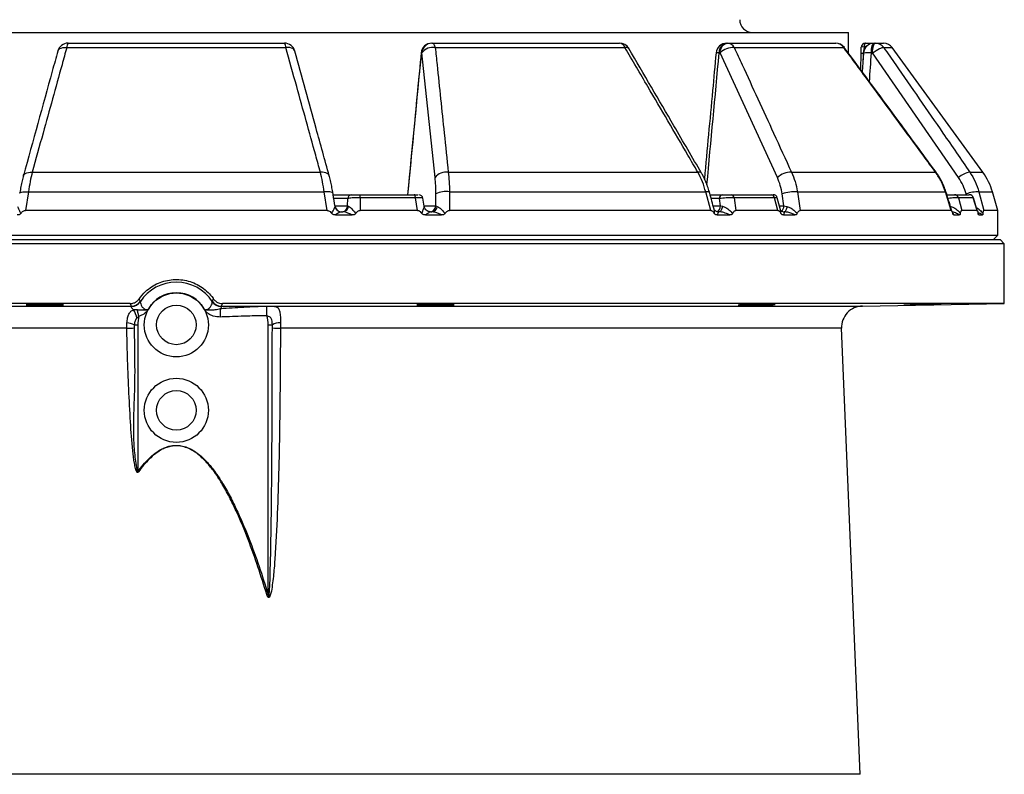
# Model space of a CAD drawing. Header units: millimetres. Extents: x 1225 to 2867, y 133 to 3867.
# Tile 5 of 9: x 1972 to 2434, y 1637 to 1991. Entities that reach past the tile are written whole.
import ezdxf

# ---------------------------------------------------------------- set-up
doc = ezdxf.new("R2010")
doc.units = ezdxf.units.MM

msp = doc.modelspace()

# ---------------------------------------------------------------- linework, layer by layer
at = {"color": 7, "linetype": 'Continuous', "lineweight": 25}
for p, q in [((1730.54, 1985), (2360.54, 1985)), ((2360.54, 1975.29), (2360.54, 1985)), ((1994.82, 1980), (2096.25, 1980)), ((2165.25, 1980), (2165.39, 1980)), ((2165.39, 1980), (2253.23, 1980)), ((2303.44, 1980), (2303.85, 1980)), ((2303.85, 1980), (2354.56, 1980)), ((2372.53, 1980), (2373.09, 1980)), ((2373.09, 1980), (2376.99, 1980)), ((1994.21, 1977.94), (2096.87, 1977.94)), ((2160.58, 1975.44), (2160.43, 1975.44)), ((2166.81, 1917.02), (2160.58, 1975.44)), ((2166.86, 1977.94), (2255.76, 1977.94)), ((2300.32, 1975.44), (2299.92, 1975.44)), ((2327.2, 1917.02), (2300.32, 1975.44)), ((2307, 1977.94), (2358.33, 1977.94)), ((2366.26, 1967.52), (2366.41, 1975.32)), ((2366.41, 1975.32), (2366.49, 1978.04)), ((2366.49, 1978.04), (2366.47, 1978.06)), ((2367.54, 1975.32), (2366.98, 1966.55)), ((2367.86, 1978.2), (2367.39, 1975.33)), ((2371.8, 1975.44), (2371.25, 1975.44)), ((2412.13, 1917.02), (2371.8, 1975.44)), ((2423.48, 1919.52), (2381.03, 1977.94)), ((1978, 1919.52), (2113.07, 1919.52)), ((2172.98, 1919.52), (2289.95, 1919.52)), ((2333.81, 1919.52), (2401.34, 1919.52)), ((1976.22, 1910.32), (1974.8, 1901.65)), ((1976.22, 1910.32), (2114.85, 1910.32)), ((2116.27, 1901.65), (2114.85, 1910.32)), ((2173.57, 1910.32), (2173.5, 1901.65)), ((2173.57, 1910.32), (2293.63, 1910.32)), ((2296.02, 1901.65), (2293.63, 1910.32)), ((2336.61, 1910.32), (2337.91, 1901.65)), ((2336.61, 1910.32), (2405.93, 1910.32)), ((2408.65, 1901.65), (2405.93, 1910.32)), ((2421.66, 1910.32), (2423.98, 1901.65)), ((2430.54, 1901.65), (2428, 1910.32)), ((1972.15, 1909.72), (1972.16, 1909.75)), ((2119.04, 1909), (2127.77, 1909)), ((2125.81, 1903.74), (2125.85, 1907.18)), ((2131.3, 1909), (2157.05, 1909)), ((2131.73, 1907.56), (2131.67, 1901.65)), ((2157.61, 1907.56), (2131.73, 1907.56)), ((2158.56, 1901.65), (2157.61, 1907.56)), ((2161.67, 1903.62), (2161.08, 1907.32)), ((2167.11, 1903.74), (2167.15, 1909.35)), ((2295.68, 1909), (2301.44, 1909)), ((2300.52, 1903.74), (2300.03, 1907.18)), ((2305.6, 1909), (2324.45, 1909)), ((2306.91, 1907.56), (2307.75, 1901.65)), ((2325.86, 1907.56), (2306.91, 1907.56)), ((2327.44, 1901.65), (2325.86, 1907.56)), ((2328.62, 1901.92), (2327.13, 1907.52)), ((2330.28, 1903.74), (2329.44, 1909.35)), ((2410.22, 1909), (2417.12, 1909)), ((2412.05, 1907.56), (2413.57, 1901.65)), ((2418.99, 1907.56), (2412.05, 1907.56)), ((2420.78, 1901.65), (2418.99, 1907.56)), ((2421, 1901.2), (2419.07, 1907.58)), ((2116.27, 1901.65), (1974.8, 1901.65)), ((2119.92, 1903.48), (2119.89, 1903.52)), ((2122.87, 1901), (2122.89, 1901)), ((2122.87, 1901), (2123.57, 1901)), ((2125.81, 1903.74), (2126.21, 1903.57)), ((2158.56, 1901.65), (2131.67, 1901.65)), ((2164.64, 1901), (2165.32, 1901)), ((2167.11, 1903.74), (2167.8, 1903.48)), ((2296.02, 1901.65), (2173.5, 1901.65)), ((2299.27, 1901), (2299.81, 1901)), ((2300.52, 1903.74), (2301.42, 1903.57)), ((2327.44, 1901.65), (2307.75, 1901.65)), ((2329.87, 1901), (2330.35, 1901)), ((2330.28, 1903.74), (2331.68, 1903.48)), ((2408.65, 1901.65), (2337.91, 1901.65)), ((2420.78, 1901.65), (2413.57, 1901.65)), ((2430.54, 1901.65), (2423.98, 1901.65)), ((2430.54, 1890), (2430.54, 1901.65)), ((2120.1, 1899.52), (2127.89, 1899.52)), ((2162.26, 1899.52), (2169.81, 1899.52)), ((2298.97, 1899.52), (2304.9, 1899.52)), ((2330.06, 1899.52), (2335.36, 1899.52)), ((2409.93, 1899.52), (2412.42, 1899.52)), ((2421.62, 1899.52), (2423.25, 1899.52)), ((1659.54, 1888), (2431.54, 1888)), ((1660.54, 1890), (2430.54, 1890)), ((2428.54, 1888), (2430.54, 1890)), ((2433.54, 1886), (2431.54, 1888)), ((2433.54, 1886), (1657.54, 1886)), ((2433.54, 1858), (2433.54, 1886)), ((2023.95, 1858), (1657.54, 1858)), ((2024.46, 1856.73), (2024.57, 1856.84)), ((2028.75, 1859.09), (2028.7, 1858.95)), ((2062.37, 1858.95), (2062.33, 1859.09)), ((2066.5, 1856.84), (2066.61, 1856.73)), ((2433.54, 1858), (2067.12, 1858)), ((2367.08, 1856.84), (2433.54, 1858)), ((2028.01, 1852.1), (2027.03, 1851.12)), ((2022.29, 1846.43), (2022.36, 1848.95)), ((2025.84, 1848), (2025.82, 1846.61)), ((2025.84, 1848), (2027.54, 1848)), ((2027.54, 1848), (2027.54, 1779.33)), ((2088.54, 1848), (2090.53, 1848)), ((2088.54, 1721.88), (2088.54, 1848)), ((2090.53, 1846.61), (2090.53, 1848)), ((2094.33, 1848.95), (2094.32, 1846.43)), ((2365.92, 1637.49), (2357.26, 1846.43))]:
    msp.add_line(p, q, dxfattribs=at)
at = {"color": 1, "linetype": 'Continuous', "lineweight": 25}
for p, q in [((2367.39, 1975.33), (2367.21, 1970.13)), ((2367.39, 1975.33), (2367.56, 1975.32)), ((2377.08, 1977.94), (2381.03, 1977.94)), ((2417.39, 1919.52), (2423.48, 1919.52)), ((2421.66, 1910.32), (2428, 1910.32)), ((2125.85, 1907.18), (2119.33, 1907.18)), ((2300.03, 1907.18), (2296.18, 1907.18)), ((2415.75, 1909), (2415.65, 1909.35)), ((2119.89, 1903.74), (2125.81, 1903.74)), ((2161.65, 1903.74), (2167.11, 1903.74)), ((2297.12, 1903.74), (2300.52, 1903.74)), ((2328.14, 1903.74), (2330.28, 1903.74)), ((2421.29, 1899.98), (2421.62, 1899.52)), ((1724, 1856.84), (2024.57, 1856.84)), ((2066.5, 1856.84), (2367.08, 1856.84)), ((2022.29, 1846.43), (1733.81, 1846.43)), ((2357.26, 1846.43), (2094.32, 1846.43)), ((2365.92, 1637.49), (1725.15, 1637.49))]:
    msp.add_line(p, q, dxfattribs=at)
at = {"color": 7, "linetype": 'Continuous', "lineweight": 25, "flags": 128}
for points in [[(2165.39, 1980), (2165.61, 1979.97), (2165.82, 1979.86), (2166.02, 1979.69), (2166.21, 1979.46), (2166.4, 1979.16), (2166.57, 1978.8), (2166.72, 1978.4), (2166.86, 1977.94)], [(2299.92, 1975.44), (2300.04, 1976.35), (2300.27, 1977.21), (2300.62, 1978), (2301.05, 1978.69), (2301.58, 1979.25), (2302.16, 1979.66), (2302.79, 1979.92), (2303.44, 1980)], [(2300.32, 1975.44), (2300.44, 1976.35), (2300.68, 1977.21), (2301.02, 1978), (2301.46, 1978.69), (2301.98, 1979.25), (2302.57, 1979.66), (2303.2, 1979.92), (2303.85, 1980)], [(2368.47, 1980), (2368.36, 1979.97), (2368.25, 1979.87), (2368.15, 1979.7), (2368.06, 1979.48), (2367.99, 1979.21), (2367.93, 1978.9), (2367.88, 1978.56), (2367.86, 1978.2)], [(2371.25, 1975.44), (2371.29, 1976.35), (2371.37, 1977.21), (2371.5, 1978), (2371.66, 1978.69), (2371.85, 1979.25), (2372.07, 1979.66), (2372.3, 1979.92), (2372.53, 1980)], [(2371.8, 1975.44), (2371.84, 1976.35), (2371.93, 1977.21), (2372.05, 1978), (2372.21, 1978.69), (2372.4, 1979.25), (2372.62, 1979.66), (2372.85, 1979.92), (2373.09, 1980)], [(2366.41, 1975.32), (2366.4, 1975.33), (2366.43, 1975.33), (2366.5, 1975.33), (2366.61, 1975.33), (2366.75, 1975.33), (2366.94, 1975.33), (2367.15, 1975.33), (2367.39, 1975.33)], [(2371.8, 1975.44), (2372.61, 1976.02), (2373.44, 1976.56), (2374.26, 1977.04), (2375.04, 1977.43), (2375.73, 1977.73), (2376.32, 1977.92), (2376.77, 1977.99), (2377.08, 1977.94)], [(2117.17, 1917.9), (2117.09, 1918.12), (2116.77, 1918.59), (2116.29, 1918.99), (2115.64, 1919.29), (2114.87, 1919.48), (2114, 1919.56), (2113.07, 1919.52)], [(2157.61, 1907.56), (2157.58, 1907.86), (2157.53, 1908.14), (2157.47, 1908.39), (2157.4, 1908.6), (2157.32, 1908.77), (2157.24, 1908.9), (2157.15, 1908.98), (2157.05, 1909)], [(2301.42, 1903.57), (2301.35, 1903.05), (2301.24, 1902.56), (2301.07, 1902.12), (2300.87, 1901.73), (2300.64, 1901.42), (2300.38, 1901.19), (2300.09, 1901.05), (2299.81, 1901)], [(2331.68, 1903.48), (2331.62, 1902.97), (2331.52, 1902.5), (2331.39, 1902.07), (2331.22, 1901.7), (2331.03, 1901.4), (2330.81, 1901.18), (2330.58, 1901.05), (2330.35, 1901)], [(2028.06, 1860.15), (2028.49, 1859.48), (2028.75, 1859.09)], [(2062.33, 1859.09), (2062.74, 1859.72), (2063.01, 1860.15)], [(2024.57, 1856.84), (2024.1, 1857.72), (2023.95, 1858)], [(2028.01, 1852.1), (2027.89, 1852.53), (2027.77, 1852.96), (2027.66, 1853.38), (2027.54, 1853.78), (2027.44, 1854.17), (2027.33, 1854.54), (2027.24, 1854.88), (2027.15, 1855.2)], [(2066.31, 1851.72), (2066.29, 1852.33), (2066.27, 1852.93), (2066.25, 1853.51), (2066.23, 1854.06), (2066.21, 1854.56), (2066.2, 1855.01), (2066.18, 1855.4), (2066.17, 1855.71)], [(2067.12, 1858), (2066.64, 1857.08), (2066.5, 1856.84)], [(2088.01, 1852.33), (2088, 1853.17), (2087.99, 1853.98), (2087.98, 1854.73), (2087.98, 1855.39), (2087.97, 1855.95), (2087.97, 1856.39), (2087.97, 1856.68), (2087.97, 1856.82)], [(2027.54, 1779.33), (2027.57, 1779.31), (2027.6, 1779.29), (2027.63, 1779.26), (2027.66, 1779.24), (2027.69, 1779.22), (2027.73, 1779.19), (2027.76, 1779.17), (2027.79, 1779.15)], [(2088.54, 1721.88), (2088.46, 1721.86), (2088.38, 1721.84), (2088.31, 1721.81), (2088.23, 1721.79), (2088.16, 1721.77), (2088.08, 1721.74), (2088.01, 1721.72), (2087.93, 1721.7)]]:
    msp.add_lwpolyline(points, dxfattribs=at)
at = {"color": 1, "linetype": 'Continuous', "lineweight": 25, "flags": 128}
for points in [[(1990.01, 1976.34), (1990.09, 1976.56), (1990.41, 1977.04), (1990.91, 1977.43), (1991.57, 1977.73), (1992.36, 1977.92), (1993.25, 1977.99), (1994.21, 1977.94)], [(2101.07, 1976.33), (2100.98, 1976.56), (2100.66, 1977.04), (2100.16, 1977.43), (2099.5, 1977.73), (2098.71, 1977.92), (2097.82, 1977.99), (2096.87, 1977.94)], [(2160.43, 1975.44), (2160.28, 1975.47), (2160.27, 1975.48)], [(2358.58, 1977.97), (2358.54, 1977.99), (2358.33, 1977.94)], [(1973.91, 1917.9), (1973.98, 1918.12), (1974.3, 1918.59), (1974.78, 1918.99), (1975.43, 1919.29), (1976.2, 1919.48), (1977.07, 1919.56), (1978, 1919.52)], [(2401.56, 1919.54), (2401.53, 1919.56), (2401.34, 1919.52)], [(1972.16, 1909.75), (1972.23, 1909.88), (1972.5, 1910.09), (1972.96, 1910.25), (1973.6, 1910.36), (1974.37, 1910.41), (1975.26, 1910.4), (1976.22, 1910.32)], [(2118.92, 1909.72), (2118.85, 1909.88), (2118.57, 1910.09), (2118.11, 1910.25), (2117.48, 1910.36), (2116.7, 1910.41), (2115.81, 1910.4), (2114.85, 1910.32)], [(2295.34, 1910.24), (2295.33, 1910.25), (2295.18, 1910.36), (2294.83, 1910.41), (2294.31, 1910.4), (2293.63, 1910.32)], [(2406.18, 1910.41), (2406.14, 1910.4), (2405.93, 1910.32)]]:
    msp.add_lwpolyline(points, dxfattribs=at)
at = {"color": 7, "linetype": 'Continuous', "lineweight": 25}
for centre, radius in [((2045.54, 1848), 15), ((2045.54, 1848), 9.25), ((2045.54, 1808), 15), ((2045.54, 1808), 9.25)]:
    msp.add_circle(centre, radius, dxfattribs=at)
for centre, radius, start, end in [((2315.54, 1991), 6, 180, 270), ((1994.82, 1975), 5, 90, 164.5643), ((1997.1, 1978.19), 2.91, 141.5488, 185.025), ((2096.25, 1975), 5, 15.4357, 90), ((2093.97, 1978.19), 2.91, 354.975, 38.4512), ((2165.25, 1975), 5, 90, 174.5341), ((2165.32, 1975.1), 4.9, 90.8958, 176.0849), ((2165.47, 1975.1), 4.9, 90.8959, 176.0848), ((2253.23, 1975), 5, 30.3425, 90), ((2252.88, 1976.99), 3.03, 18.3054, 83.4607), ((2303.44, 1975), 5, 90, 174.7204), ((2303.67, 1976.29), 3.72, 26.4115, 87.2339), ((2354.56, 1975), 5, 36.4176, 90), ((2354.51, 1975.43), 4.57, 33.3106, 89.3739), ((2368.47, 1978), 2, 90, 178.3088), ((2372.53, 1975), 5, 90, 176.317), ((2373.08, 1975.08), 4.92, 35.546, 89.9017), ((2376.99, 1975), 5, 36, 90), ((2165.67, 1971.8), 6.26, 79.0791, 144.4203), ((2306.53, 1969.03), 8.92, 87.0091, 134.1044), ((2171.87, 1913.39), 6.23, 79.745, 144.3853), ((2333.45, 1910.51), 9.02, 87.6846, 133.8127), ((2418.79, 1909.79), 9.83, 98.1536, 132.6672), ((2399.21, 1901.89), 30, 16.3293, 36), ((2171.74, 1900.69), 9.8, 79.2595, 117.9308), ((2335.08, 1894.64), 15.76, 84.4242, 110.9767), ((2420.97, 1895.55), 14.79, 87.3013, 111.0415), ((2127.8, 1907.04), 1.96, 90.8978, 176.0836), ((2129.96, 1907.82), 1.79, 351.8952, 41.5289), ((2159.11, 1907), 2, 9.2322, 90.002), ((2301.75, 1907.3), 1.73, 100.4322, 184.2546), ((2305.35, 1907.46), 1.56, 3.8034, 80.8278), ((2324.25, 1907.4), 1.61, 5.8133, 82.819), ((2325.23, 1907), 2, 15.0859, 90.0053), ((2410.19, 1907.07), 1.93, 14.7052, 89.1529), ((2417.1, 1907.04), 1.96, 15.3844, 89.5137), ((2417.19, 1907), 2, 16.9485, 90.0025), ((2122.89, 1904), 3, 189.0078, 269.9956), ((2122.87, 1903.99), 2.99, 234.8087, 270.0037), ((2122.88, 1903.94), 2.94, 270.8959, 356.0843), ((2123.43, 1903.79), 2.79, 272.89, 355.4059), ((2164.18, 1903.94), 2.94, 270.8959, 356.0843), ((2165.11, 1903.68), 2.69, 274.3896, 355.691), ((2045.54, 1848), 20.09, 33.0477, 146.9523), ((2045.54, 1848), 15.09, 28.6608, 151.3392), ((2024.58, 1861.67), 4.94, 268.6514, 326.6312), ((2024.57, 1861.84), 5, 269.9484, 326.5549), ((2017.69, 1849.83), 9.42, 7.8303, 34.2482), ((2066.5, 1861.84), 5, 213.4451, 270.0516), ((2066.49, 1861.67), 4.94, 213.3688, 271.3486), ((2367.25, 1846.84), 10, 91, 182.3736), ((2045.54, 1848), 18, 166.8268, 180), ((2070.54, 1848), 18, 0, 13.9103), ((2020.95, 1905.23), 58.81, 271.3052, 274.7452), ((2020.77, 1836.24), 12.81, 66.6702, 82.8662), ((2093.74, 1843.23), 5.75, 84.0826, 123.9187), ((2093.61, 1870.54), 24.12, 262.6743, 271.6978)]:
    msp.add_arc(centre, radius, start, end, dxfattribs=at)
at = {"color": 1, "linetype": 'Continuous', "lineweight": 25}
for centre, radius, start, end in [((2256.33, 1976.36), 1.68, 43.8338, 109.8734), ((2299.11, 1970.18), 5.32, 81.1818, 96.9148), ((2367.46, 1975.21), 3.02, 82.3133, 109.0989), ((2369.71, 1965.38), 10.18, 81.2965, 102.2535), ((2290.47, 1918), 1.61, 42.866, 108.997), ((2122.88, 1904), 3, 189.9876, 234.8172), ((2297.77, 1903.61), 2.76, 292.6587, 2.7576), ((2327.14, 1903.76), 3.14, 308.7383, 359.5968)]:
    msp.add_arc(centre, radius, start, end, dxfattribs=at)
for centre, major_axis, ratio, start_param, end_param in [((2319.98, 4870.78), (466.33, 5516.4), 0.018003, 4.147149, 4.161361), ((2246.44, 4870.78), (342.1, 5516.39), 0.049347, 4.14969, 4.162899), ((2119.07, 4870.78), (125.49, 5516.4), 0.067633, 4.158492, 4.161377)]:
    msp.add_ellipse(centre, major_axis=major_axis, ratio=ratio, start_param=start_param, end_param=end_param, dxfattribs=at)
at = {"color": 7, "linetype": 'Continuous', "lineweight": 25}
for points, knots in [([(2368.47, 1980), (2369.09, 1980), (2370.63, 1980), (2371.81, 1980), (2372.41, 1980), (2372.45, 1980)], [0, 0, 0, 0, 0.386549, 0.957581, 1, 1, 1, 1]), ([(1990, 1976.33), (1989.14, 1973.19), (1983.76, 1953.73), (1978.4, 1934.24), (1973.91, 1917.9)], [0, 0, 0, 0, 0.161712, 1, 1, 1, 1]), ([(1994.21, 1977.94), (1993.46, 1975.27), (1989.75, 1961.91), (1984.35, 1942.44), (1979.69, 1925.63), (1978, 1919.52)], [0, 0, 0, 0, 0.137358, 0.68679, 1, 1, 1, 1]), ([(2113.07, 1919.52), (2112.33, 1922.2), (2108.62, 1935.58), (2103.22, 1955.06), (2098.56, 1971.85), (2096.87, 1977.94)], [0, 0, 0, 0, 0.137358, 0.686791, 1, 1, 1, 1]), ([(2117.16, 1917.9), (2115.13, 1925.29), (2109.77, 1944.78), (2104.4, 1964.24), (2101.06, 1976.32)], [0, 0, 0, 0, 0.378724, 1, 1, 1, 1]), ([(2160.27, 1975.48), (2159.7, 1969.58), (2157.58, 1947.42), (2155.46, 1925.27), (2153.9, 1909)], [0, 0, 0, 0, 0.265947, 1, 1, 1, 1]), ([(2166.86, 1977.94), (2167.14, 1975.27), (2168.54, 1961.91), (2170.59, 1942.44), (2172.34, 1925.63), (2172.98, 1919.52)], [0, 0, 0, 0, 0.137358, 0.68679, 1, 1, 1, 1]), ([(2289.95, 1919.52), (2288.39, 1922.2), (2280.57, 1935.58), (2269.18, 1955.06), (2259.34, 1971.85), (2255.76, 1977.94)], [0, 0, 0, 0, 0.137358, 0.686791, 1, 1, 1, 1]), ([(2291.65, 1919.09), (2287.35, 1926.48), (2276, 1945.98), (2264.61, 1965.43), (2257.54, 1977.52)], [0, 0, 0, 0, 0.378721, 1, 1, 1, 1]), ([(2298.46, 1975.46), (2297.92, 1969.57), (2296.1, 1949.92), (2294.27, 1930.27), (2292.99, 1916.52)], [0, 0, 0, 0, 0.299927, 1, 1, 1, 1]), ([(2307, 1977.94), (2308.23, 1975.27), (2314.38, 1961.91), (2323.32, 1942.44), (2331.01, 1925.63), (2333.81, 1919.52)], [0, 0, 0, 0, 0.137358, 0.68679, 1, 1, 1, 1]), ([(2401.34, 1919.52), (2399.37, 1922.2), (2389.54, 1935.58), (2375.21, 1955.06), (2362.83, 1971.85), (2358.33, 1977.94)], [0, 0, 0, 0, 0.137358, 0.686791, 1, 1, 1, 1]), ([(2401.56, 1919.53), (2396.14, 1926.92), (2381.84, 1946.42), (2367.49, 1965.87), (2358.57, 1977.96)], [0, 0, 0, 0, 0.37872, 1, 1, 1, 1]), ([(2377.08, 1977.94), (2378.93, 1975.27), (2388.18, 1961.91), (2401.62, 1942.44), (2413.19, 1925.63), (2417.39, 1919.52)], [0, 0, 0, 0, 0.137358, 0.68679, 1, 1, 1, 1]), ([(1978, 1919.52), (1977.67, 1918.11), (1976.99, 1915.24), (1976.48, 1911.98), (1976.22, 1910.32)], [0, 0, 0, 0, 0.492658, 1, 1, 1, 1]), ([(2114.85, 1910.32), (2114.6, 1911.93), (2114.09, 1915.19), (2113.41, 1918.06), (2113.07, 1919.52)], [0, 0, 0, 0, 0.492649, 1, 1, 1, 1]), ([(2172.98, 1919.52), (2173.14, 1918.11), (2173.46, 1915.24), (2173.53, 1911.98), (2173.57, 1910.32)], [0, 0, 0, 0, 0.492659, 1, 1, 1, 1]), ([(2293.63, 1910.32), (2293.16, 1911.93), (2292.2, 1915.19), (2290.71, 1918.06), (2289.95, 1919.52)], [0, 0, 0, 0, 0.492648, 1, 1, 1, 1]), ([(2333.81, 1919.52), (2334.41, 1918.11), (2335.64, 1915.24), (2336.29, 1911.98), (2336.61, 1910.32)], [0, 0, 0, 0, 0.492659, 1, 1, 1, 1]), ([(2405.93, 1910.32), (2405.36, 1911.93), (2404.21, 1915.19), (2402.31, 1918.06), (2401.34, 1919.52)], [0, 0, 0, 0, 0.492648, 1, 1, 1, 1]), ([(2406.17, 1910.41), (2405.87, 1911.29), (2405.25, 1913.15), (2403.93, 1915.84), (2402.69, 1918.01), (2401.8, 1919.18), (2401.53, 1919.52)], [0, 0, 0, 0, 0.2714922, 0.5708545, 0.8738017, 1, 1, 1, 1]), ([(2417.39, 1919.52), (2418.29, 1918.11), (2420.1, 1915.24), (2421.14, 1911.98), (2421.66, 1910.32)], [0, 0, 0, 0, 0.492658, 1, 1, 1, 1]), ([(1973.91, 1917.9), (1973.7, 1917.13), (1973.27, 1915.51), (1972.71, 1912.84), (1972.33, 1910.88), (1972.17, 1909.81), (1972.16, 1909.71)], [0, 0, 0, 0, 0.304622, 0.637818, 0.967645, 1, 1, 1, 1]), ([(2118.92, 1909.72), (2118.77, 1910.58), (2118.47, 1912.38), (2117.9, 1914.99), (2117.46, 1916.87), (2117.19, 1917.78), (2117.16, 1917.9)], [0, 0, 0, 0, 0.297237, 0.622529, 0.953253, 1, 1, 1, 1]), ([(2167.15, 1909.35), (2167.14, 1910.69), (2167.13, 1913.41), (2166.91, 1915.8), (2166.81, 1917.02)], [0, 0, 0, 0, 0.492667, 1, 1, 1, 1]), ([(2295.33, 1910.24), (2295.07, 1911.13), (2294.52, 1913.01), (2293.4, 1915.74), (2292.43, 1917.8), (2291.77, 1918.86), (2291.63, 1919.08)], [0, 0, 0, 0, 0.285896, 0.598887, 0.915978, 1, 1, 1, 1]), ([(2329.44, 1909.35), (2329.19, 1910.69), (2328.69, 1913.41), (2327.7, 1915.8), (2327.2, 1917.02)], [0, 0, 0, 0, 0.492666, 1, 1, 1, 1]), ([(2415.65, 1909.35), (2415.23, 1910.69), (2414.38, 1913.41), (2412.88, 1915.8), (2412.13, 1917.02)], [0, 0, 0, 0, 0.492667, 1, 1, 1, 1]), ([(2297.51, 1902.31), (2296.84, 1904.76), (2296.12, 1907.4), (2295.39, 1910.05), (2295.34, 1910.24)], [0, 0, 0, 0, 0.926112, 1, 1, 1, 1]), ([(2409.21, 1900.69), (2408.28, 1903.69), (2407.27, 1906.94), (2406.25, 1910.17), (2406.18, 1910.41)], [0, 0, 0, 0, 0.926753, 1, 1, 1, 1]), ([(2119.92, 1903.53), (2119.62, 1905.4), (2119.29, 1907.46), (2118.95, 1909.52), (2118.92, 1909.72)], [0, 0, 0, 0, 0.905202, 1, 1, 1, 1]), ([(2131.73, 1907.56), (2131.19, 1907.57), (2130.12, 1907.59), (2128.53, 1907.54), (2127.18, 1907.44), (2126.27, 1907.31), (2125.97, 1907.21), (2125.85, 1907.18)], [0, 0, 0, 0, 0.212747, 0.425181, 0.637261, 0.853834, 1, 1, 1, 1]), ([(2127.77, 1909), (2127.79, 1909), (2127.82, 1909), (2127.87, 1909), (2127.93, 1909), (2128, 1909), (2128.08, 1909), (2128.17, 1909), (2128.34, 1909), (2128.63, 1909), (2129.08, 1909), (2129.6, 1909), (2130.06, 1909), (2130.44, 1909), (2130.73, 1909), (2131.02, 1909), (2131.21, 1909), (2131.3, 1909)], [0, 0, 0, 0, 0.036267, 0.072224, 0.107969, 0.143596, 0.179203, 0.21489, 0.250752, 0.376042, 0.500305, 0.625425, 0.749885, 0.812686, 0.874882, 0.937108, 1, 1, 1, 1]), ([(2157.05, 1909), (2157.23, 1909), (2157.59, 1909), (2158.23, 1909), (2158.55, 1909), (2158.76, 1909)], [0, 0, 0, 0, 0.25345, 0.506662, 1, 1, 1, 1]), ([(2306.91, 1907.56), (2306.48, 1907.57), (2305.61, 1907.59), (2304.01, 1907.54), (2302.38, 1907.44), (2301, 1907.31), (2300.31, 1907.21), (2300.03, 1907.18)], [0, 0, 0, 0, 0.212748, 0.425183, 0.637262, 0.853834, 1, 1, 1, 1]), ([(2301.44, 1909), (2301.48, 1909), (2301.56, 1909), (2301.69, 1909), (2301.82, 1909), (2301.95, 1909), (2302.09, 1909), (2302.23, 1909), (2302.51, 1909), (2302.92, 1909), (2303.5, 1909), (2304.07, 1909), (2304.54, 1909), (2304.89, 1909), (2305.14, 1909), (2305.38, 1909), (2305.53, 1909), (2305.6, 1909)], [0, 0, 0, 0, 0.036267, 0.072224, 0.107969, 0.143596, 0.179203, 0.21489, 0.250752, 0.376042, 0.500305, 0.625425, 0.749885, 0.812686, 0.874882, 0.937108, 1, 1, 1, 1]), ([(2324.45, 1909), (2324.57, 1909), (2324.81, 1909), (2325.04, 1909), (2325.08, 1909), (2325.08, 1909)], [0, 0, 0, 0, 0.420844, 0.841283, 1, 1, 1, 1]), ([(2406.54, 1909), (2406.59, 1909), (2406.7, 1909), (2406.86, 1909), (2407.03, 1909), (2407.19, 1909), (2407.35, 1909), (2407.52, 1909), (2407.82, 1909), (2408.25, 1909), (2408.79, 1909), (2409.27, 1909), (2409.62, 1909), (2409.85, 1909), (2410, 1909), (2410.12, 1909), (2410.18, 1909), (2410.22, 1909)], [0, 0, 0, 0, 0.036267, 0.072224, 0.107969, 0.143596, 0.179203, 0.21489, 0.250752, 0.376042, 0.500305, 0.625425, 0.749885, 0.812686, 0.874882, 0.937108, 1, 1, 1, 1]), ([(1971.15, 1903.48), (1971.21, 1903.32), (1971.33, 1902.99), (1971.9, 1901.78), (1972.41, 1900.76), (1972.69, 1900.2)], [0, 0, 0, 0, 0.298713, 0.620653, 1, 1, 1, 1]), ([(1972.69, 1900.2), (1972.85, 1900.4), (1973.18, 1900.82), (1973.75, 1901.32), (1974.32, 1901.61), (1974.67, 1901.64), (1974.8, 1901.65)], [0, 0, 0, 0, 0.2893674, 0.5973342, 0.8528698, 1, 1, 1, 1]), ([(2116.27, 1901.65), (2116.48, 1901.63), (2116.96, 1901.56), (2117.7, 1901.03), (2118.13, 1900.51), (2118.39, 1900.2)], [0, 0, 0, 0, 0.2338714, 0.5482525, 1, 1, 1, 1]), ([(2118.39, 1900.2), (2118.66, 1900.76), (2119.17, 1901.78), (2119.74, 1902.99), (2119.86, 1903.32), (2119.92, 1903.48)], [0, 0, 0, 0, 0.3793472, 0.7012869, 1, 1, 1, 1]), ([(2122.87, 1901), (2122.69, 1900.95), (2122.3, 1900.83), (2121.24, 1900.23), (2120.45, 1899.74), (2120.1, 1899.52)], [0, 0, 0, 0, 0.340172, 0.706467, 1, 1, 1, 1]), ([(2127.89, 1899.52), (2127.56, 1899.68), (2126.52, 1900.18), (2124.94, 1900.82), (2123.98, 1900.95), (2123.57, 1901)], [0, 0, 0, 0, 0.215048, 0.662835, 1, 1, 1, 1]), ([(2126.21, 1903.57), (2126.51, 1903.4), (2127.2, 1903.02), (2128.43, 1901.73), (2129.26, 1900.69), (2129.64, 1900.22)], [0, 0, 0, 0, 0.294663, 0.686432, 1, 1, 1, 1]), ([(2129.64, 1900.22), (2129.76, 1900.39), (2130.06, 1900.78), (2130.58, 1901.27), (2131.15, 1901.6), (2131.52, 1901.64), (2131.67, 1901.65)], [0, 0, 0, 0, 0.247064, 0.560268, 0.827292, 1, 1, 1, 1]), ([(2158.56, 1901.65), (2158.75, 1901.63), (2159.2, 1901.57), (2159.91, 1901.06), (2160.31, 1900.54), (2160.55, 1900.22)], [0, 0, 0, 0, 0.23175, 0.535702, 1, 1, 1, 1]), ([(2160.55, 1900.22), (2160.75, 1900.69), (2161.2, 1901.73), (2161.67, 1903.02), (2161.68, 1903.4), (2161.68, 1903.57)], [0, 0, 0, 0, 0.31357, 0.705339, 1, 1, 1, 1]), ([(2163.05, 1901.48), (2162.83, 1901.64), (2162.36, 1901.97), (2161.93, 1902.69), (2161.72, 1903.22), (2161.7, 1903.47), (2161.7, 1903.48)], [0, 0, 0, 0, 0.329301, 0.688536, 0.992305, 1, 1, 1, 1]), ([(2164.64, 1901), (2164.51, 1900.95), (2164.21, 1900.82), (2163.23, 1900.18), (2162.49, 1899.68), (2162.26, 1899.52)], [0, 0, 0, 0, 0.337169, 0.784954, 1, 1, 1, 1]), ([(2164.67, 1901.01), (2164.44, 1901.03), (2163.91, 1901.05), (2163.33, 1901.24), (2163.08, 1901.46), (2163.05, 1901.48)], [0, 0, 0, 0, 0.416735, 0.937671, 1, 1, 1, 1]), ([(2169.81, 1899.52), (2169.35, 1899.74), (2168.31, 1900.23), (2166.71, 1900.83), (2165.77, 1900.95), (2165.32, 1901)], [0, 0, 0, 0, 0.293533, 0.65983, 1, 1, 1, 1]), ([(2167.8, 1903.48), (2168.14, 1903.32), (2168.86, 1902.99), (2170.14, 1901.78), (2171, 1900.76), (2171.47, 1900.2)], [0, 0, 0, 0, 0.298714, 0.620651, 1, 1, 1, 1]), ([(2171.47, 1900.2), (2171.62, 1900.4), (2171.94, 1900.82), (2172.49, 1901.32), (2173.03, 1901.61), (2173.37, 1901.64), (2173.5, 1901.65)], [0, 0, 0, 0, 0.28937, 0.597332, 0.852872, 1, 1, 1, 1]), ([(2296.02, 1901.65), (2296.18, 1901.63), (2296.55, 1901.56), (2297.12, 1901.03), (2297.45, 1900.51), (2297.65, 1900.2)], [0, 0, 0, 0, 0.233872, 0.548254, 1, 1, 1, 1]), ([(2299.24, 1901.01), (2299.14, 1901.01), (2298.89, 1901.02), (2298.27, 1901.28), (2297.73, 1901.8), (2297.53, 1902.24), (2297.51, 1902.32), (2297.51, 1902.33)], [0, 0, 0, 0, 0.166121, 0.425614, 0.714599, 0.970045, 1, 1, 1, 1]), ([(2299.27, 1901), (2299.4, 1900.95), (2299.67, 1900.83), (2299.43, 1900.23), (2299.11, 1899.74), (2298.97, 1899.52)], [0, 0, 0, 0, 0.340166, 0.706468, 1, 1, 1, 1]), ([(2304.9, 1899.52), (2304.56, 1899.68), (2303.5, 1900.18), (2301.75, 1900.82), (2300.39, 1900.95), (2299.81, 1901)], [0, 0, 0, 0, 0.215049, 0.662837, 1, 1, 1, 1]), ([(2301.42, 1903.57), (2301.93, 1903.4), (2303.13, 1903.02), (2304.77, 1901.73), (2305.77, 1900.69), (2306.22, 1900.22)], [0, 0, 0, 0, 0.294659, 0.686429, 1, 1, 1, 1]), ([(2306.22, 1900.22), (2306.32, 1900.39), (2306.54, 1900.78), (2306.93, 1901.27), (2307.36, 1901.6), (2307.64, 1901.64), (2307.75, 1901.65)], [0, 0, 0, 0, 0.2470619, 0.5602636, 0.8272865, 1, 1, 1, 1]), ([(2327.44, 1901.65), (2327.57, 1901.63), (2327.89, 1901.57), (2328.4, 1901.06), (2328.68, 1900.54), (2328.85, 1900.22)], [0, 0, 0, 0, 0.23176, 0.535702, 1, 1, 1, 1]), ([(2329.82, 1901.01), (2329.79, 1901.01), (2329.7, 1901.01), (2329.28, 1901.15), (2328.83, 1901.54), (2328.66, 1901.88), (2328.66, 1901.91), (2328.65, 1901.92)], [0, 0, 0, 0, 0.120563, 0.354649, 0.6467, 0.902184, 1, 1, 1, 1]), ([(2329.87, 1901), (2330.06, 1900.95), (2330.5, 1900.82), (2330.37, 1900.18), (2330.14, 1899.68), (2330.06, 1899.52)], [0, 0, 0, 0, 0.337163, 0.784951, 1, 1, 1, 1]), ([(2335.36, 1899.52), (2334.91, 1899.74), (2333.89, 1900.23), (2332.18, 1900.83), (2330.94, 1900.95), (2330.35, 1901)], [0, 0, 0, 0, 0.293532, 0.659834, 1, 1, 1, 1]), ([(2331.68, 1903.48), (2332.22, 1903.32), (2333.34, 1902.99), (2334.99, 1901.78), (2335.98, 1900.76), (2336.51, 1900.2)], [0, 0, 0, 0, 0.298712, 0.62065, 1, 1, 1, 1]), ([(2336.51, 1900.2), (2336.61, 1900.4), (2336.83, 1900.82), (2337.21, 1901.32), (2337.59, 1901.61), (2337.83, 1901.64), (2337.91, 1901.65)], [0, 0, 0, 0, 0.289366, 0.597332, 0.852863, 1, 1, 1, 1]), ([(2408.06, 1903.57), (2408.65, 1903.4), (2410.03, 1903.02), (2411.65, 1901.73), (2412.55, 1900.69), (2412.95, 1900.22)], [0, 0, 0, 0, 0.294661, 0.68643, 1, 1, 1, 1]), ([(2408.65, 1901.65), (2408.72, 1901.63), (2408.88, 1901.56), (2409.13, 1901.03), (2409.27, 1900.51), (2409.36, 1900.2)], [0, 0, 0, 0, 0.23387, 0.548253, 1, 1, 1, 1]), ([(2412.95, 1900.22), (2412.99, 1900.39), (2413.08, 1900.78), (2413.24, 1901.27), (2413.41, 1901.6), (2413.53, 1901.64), (2413.57, 1901.65)], [0, 0, 0, 0, 0.247064, 0.560266, 0.827291, 1, 1, 1, 1]), ([(2420.78, 1901.65), (2420.82, 1901.63), (2420.93, 1901.57), (2421.09, 1901.06), (2421.18, 1900.54), (2421.24, 1900.22)], [0, 0, 0, 0, 0.231751, 0.535701, 1, 1, 1, 1]), ([(2423.58, 1900.2), (2423.61, 1900.4), (2423.67, 1900.82), (2423.78, 1901.32), (2423.89, 1901.61), (2423.96, 1901.64), (2423.98, 1901.65)], [0, 0, 0, 0, 0.2893674, 0.5973342, 0.8528698, 1, 1, 1, 1]), ([(1972.69, 1900.2), (1972.57, 1900.08), (1972.33, 1899.82), (1971.73, 1899.56), (1971.27, 1899.54), (1970.97, 1899.52)], [0, 0, 0, 0, 0.266229, 0.531202, 1, 1, 1, 1]), ([(2120.1, 1899.52), (2119.84, 1899.53), (2119.38, 1899.56), (2118.77, 1899.79), (2118.51, 1900.07), (2118.39, 1900.2)], [0, 0, 0, 0, 0.411337, 0.7281, 1, 1, 1, 1]), ([(2129.64, 1900.22), (2129.52, 1900.09), (2129.3, 1899.84), (2128.69, 1899.57), (2128.21, 1899.54), (2127.89, 1899.52)], [0, 0, 0, 0, 0.256498, 0.511802, 1, 1, 1, 1]), ([(2162.26, 1899.52), (2162, 1899.53), (2161.54, 1899.56), (2160.93, 1899.8), (2160.68, 1900.08), (2160.55, 1900.22)], [0, 0, 0, 0, 0.41217, 0.7214304, 1, 1, 1, 1]), ([(2171.47, 1900.2), (2171.36, 1900.08), (2171.13, 1899.82), (2170.55, 1899.56), (2170.1, 1899.54), (2169.81, 1899.52)], [0, 0, 0, 0, 0.2662301, 0.5312031, 1, 1, 1, 1]), ([(2298.97, 1899.52), (2298.77, 1899.53), (2298.41, 1899.56), (2297.94, 1899.79), (2297.74, 1900.07), (2297.65, 1900.2)], [0, 0, 0, 0, 0.4113315, 0.7281021, 1, 1, 1, 1]), ([(2306.22, 1900.22), (2306.13, 1900.09), (2305.97, 1899.84), (2305.51, 1899.57), (2305.14, 1899.54), (2304.9, 1899.52)], [0, 0, 0, 0, 0.256502, 0.511807, 1, 1, 1, 1]), ([(2330.06, 1899.52), (2329.88, 1899.53), (2329.55, 1899.56), (2329.12, 1899.8), (2328.94, 1900.08), (2328.85, 1900.22)], [0, 0, 0, 0, 0.41217, 0.721425, 1, 1, 1, 1]), ([(2336.51, 1900.2), (2336.43, 1900.08), (2336.27, 1899.82), (2335.87, 1899.56), (2335.56, 1899.54), (2335.36, 1899.52)], [0, 0, 0, 0, 0.266223, 0.531199, 1, 1, 1, 1]), ([(2409.93, 1899.52), (2409.84, 1899.53), (2409.69, 1899.56), (2409.48, 1899.79), (2409.4, 1900.07), (2409.36, 1900.2)], [0, 0, 0, 0, 0.411337, 0.728097, 1, 1, 1, 1]), ([(2412.95, 1900.22), (2412.92, 1900.09), (2412.85, 1899.84), (2412.66, 1899.57), (2412.51, 1899.54), (2412.42, 1899.52)], [0, 0, 0, 0, 0.256497, 0.511803, 1, 1, 1, 1]), ([(2421.62, 1899.52), (2421.57, 1899.53), (2421.46, 1899.56), (2421.32, 1899.8), (2421.27, 1900.08), (2421.24, 1900.22)], [0, 0, 0, 0, 0.412167, 0.721431, 1, 1, 1, 1]), ([(2423.58, 1900.2), (2423.56, 1900.08), (2423.51, 1899.82), (2423.4, 1899.56), (2423.3, 1899.54), (2423.25, 1899.52)], [0, 0, 0, 0, 0.266229, 0.531202, 1, 1, 1, 1]), ([(2028.06, 1860.15), (2029.03, 1861.37), (2030.74, 1863.54), (2033.9, 1865.94), (2037.07, 1867.65), (2040.49, 1868.79), (2044.05, 1869.34), (2047.65, 1869.28), (2051.19, 1868.64), (2054.56, 1867.39), (2057.68, 1865.61), (2060.46, 1863.32), (2062.14, 1861.39), (2062.92, 1860.28), (2063.01, 1860.15)], [0, 0, 0, 0, 0.113654, 0.201244, 0.288834, 0.376374, 0.463914, 0.551307, 0.6387, 0.726049, 0.813398, 0.900869, 0.988339, 1, 1, 1, 1]), ([(2023.95, 1858), (2024.51, 1858.06), (2025.63, 1858.17), (2027.08, 1858.98), (2027.75, 1859.78), (2028.06, 1860.15)], [0, 0, 0, 0, 0.350196, 0.700387, 1, 1, 1, 1]), ([(2063.01, 1860.15), (2063.38, 1859.72), (2064.11, 1858.86), (2065.6, 1858.13), (2066.64, 1858.04), (2067.12, 1858)], [0, 0, 0, 0, 0.349948, 0.699903, 1, 1, 1, 1]), ([(1981.62, 1857.29), (1980.7, 1857.3), (1978.85, 1857.31), (1976.71, 1857.36), (1975.36, 1857.41), (1974.98, 1857.46), (1975.6, 1857.51), (1977.16, 1857.55), (1979.48, 1857.57), (1982.29, 1857.58), (1985.28, 1857.57), (1988.12, 1857.55), (1990.48, 1857.51), (1992.1, 1857.46), (1992.79, 1857.41), (1992.48, 1857.36), (1991.2, 1857.32), (1989.09, 1857.29), (1986.41, 1857.27), (1983.79, 1857.27), (1982.23, 1857.28), (1981.62, 1857.29)], [0, 0, 0, 0, 0.053687, 0.107373, 0.161066, 0.214765, 0.268466, 0.322163, 0.375853, 0.429536, 0.483214, 0.536891, 0.590573, 0.644263, 0.69796, 0.75166, 0.805359, 0.859053, 0.912738, 0.966416, 1, 1, 1, 1]), ([(2022.36, 1848.95), (2022.45, 1849.74), (2022.61, 1851.27), (2023.25, 1853.1), (2024.15, 1854.41), (2025.06, 1854.91), (2025.48, 1855.14)], [0, 0, 0, 0, 0.288815, 0.555034, 0.795423, 1, 1, 1, 1]), ([(2025.48, 1855.14), (2025.27, 1855.32), (2025.09, 1855.5), (2024.78, 1855.84), (2024.66, 1856), (2024.48, 1856.28), (2024.42, 1856.4), (2024.39, 1856.6), (2024.41, 1856.68), (2024.46, 1856.73)], [0, 0, 0, 0, 0.25, 0.25, 0.5, 0.5, 0.75, 0.75, 1, 1, 1, 1]), ([(2025.48, 1855.14), (2025.66, 1855.17), (2026, 1855.24), (2026.59, 1855.27), (2026.96, 1855.22), (2027.15, 1855.2)], [0, 0, 0, 0, 0.317128, 0.633902, 1, 1, 1, 1]), ([(2027.15, 1855.2), (2027.77, 1855.1), (2028.92, 1854.94), (2030.38, 1855.07), (2031.41, 1855.07), (2031.96, 1855.14), (2032.22, 1855.22), (2032.29, 1855.24), (2032.3, 1855.24)], [0, 0, 0, 0, 0.377836, 0.691676, 0.846009, 0.960506, 0.996653, 1, 1, 1, 1]), ([(2032.3, 1855.24), (2032.29, 1855.23), (2032.27, 1855.19), (2032.17, 1855.03), (2031.97, 1854.7), (2031.42, 1853.92), (2030.13, 1852.85), (2028.78, 1852.37), (2028.01, 1852.1)], [0, 0, 0, 0, 0.003571, 0.0283, 0.102807, 0.214163, 0.553898, 1, 1, 1, 1]), ([(2028.7, 1858.95), (2028.67, 1858.76), (2028.6, 1858.4), (2029.02, 1857.32), (2029.62, 1856.3), (2030.27, 1855.65), (2030.8, 1855.31), (2031.32, 1855.15), (2031.86, 1855.14), (2032.15, 1855.21), (2032.3, 1855.24)], [0, 0, 0, 0, 0.226895, 0.439231, 0.649831, 0.751814, 0.805578, 0.89024, 0.946681, 1, 1, 1, 1]), ([(2058.77, 1855.24), (2058.97, 1855.2), (2059.38, 1855.12), (2059.93, 1855.19), (2060.56, 1855.45), (2060.96, 1855.8), (2061.56, 1856.47), (2062.08, 1857.37), (2062.47, 1858.43), (2062.4, 1858.78), (2062.37, 1858.95)], [0, 0, 0, 0, 0.072437, 0.149547, 0.198979, 0.325406, 0.350812, 0.572006, 0.78795, 1, 1, 1, 1]), ([(2058.77, 1855.24), (2058.78, 1855.24), (2058.91, 1855.2), (2059.38, 1855.08), (2060.16, 1855.08), (2061.04, 1855.02), (2062.24, 1854.98), (2063.98, 1855.15), (2065.37, 1855.51), (2066.17, 1855.71)], [0, 0, 0, 0, 0.0022707, 0.0497278, 0.1825915, 0.2982664, 0.3946341, 0.6536236, 1, 1, 1, 1]), ([(2066.31, 1851.72), (2065.13, 1851.79), (2063.13, 1851.89), (2061.02, 1852.87), (2059.7, 1853.87), (2059.15, 1854.61), (2058.83, 1855.15), (2058.78, 1855.23), (2058.77, 1855.24)], [0, 0, 0, 0, 0.401636, 0.682812, 0.783787, 0.96791, 0.997767, 1, 1, 1, 1]), ([(2066.17, 1855.71), (2067.09, 1855.77), (2071.68, 1856.06), (2078.94, 1856.55), (2085.29, 1856.74), (2087.97, 1856.82)], [0, 0, 0, 0, 0.125692, 0.631124, 1, 1, 1, 1]), ([(2066.61, 1856.73), (2066.65, 1856.62), (2066.7, 1856.47), (2066.48, 1856.09), (2066.3, 1855.86), (2066.17, 1855.71)], [0, 0, 0, 0, 0.5201998, 0.6788029, 1, 1, 1, 1]), ([(2087.97, 1856.82), (2088.45, 1856.82), (2089.23, 1856.83), (2090.49, 1856.81), (2091.41, 1856.74), (2092.27, 1856.55), (2092.92, 1856.25), (2093.61, 1855.54), (2094.09, 1854.18), (2094.33, 1851.89), (2094.33, 1849.94), (2094.33, 1848.95)], [0, 0, 0, 0, 0.084288, 0.13699, 0.240201, 0.29177, 0.383288, 0.478502, 0.640605, 0.816103, 1, 1, 1, 1]), ([(2160.76, 1857.29), (2160.14, 1857.3), (2158.88, 1857.31), (2158.1, 1857.36), (2158.26, 1857.41), (2159.42, 1857.46), (2161.42, 1857.51), (2164.05, 1857.55), (2167, 1857.57), (2169.95, 1857.58), (2172.56, 1857.57), (2174.54, 1857.55), (2175.66, 1857.51), (2175.8, 1857.46), (2174.95, 1857.41), (2173.19, 1857.36), (2170.73, 1857.32), (2167.84, 1857.29), (2164.86, 1857.27), (2162.42, 1857.27), (2161.23, 1857.28), (2160.76, 1857.29)], [0, 0, 0, 0, 0.053687, 0.107373, 0.161066, 0.214765, 0.268466, 0.322163, 0.375853, 0.429536, 0.483214, 0.536891, 0.590573, 0.644263, 0.697959, 0.75166, 0.805359, 0.859053, 0.912738, 0.966416, 1, 1, 1, 1]), ([(2309.03, 1857.29), (2308.87, 1857.3), (2308.55, 1857.31), (2309.33, 1857.36), (2310.96, 1857.41), (2313.34, 1857.46), (2316.19, 1857.51), (2319.18, 1857.55), (2321.98, 1857.57), (2324.28, 1857.58), (2325.81, 1857.57), (2326.4, 1857.55), (2325.98, 1857.51), (2324.61, 1857.46), (2322.43, 1857.41), (2319.69, 1857.36), (2316.71, 1857.32), (2313.81, 1857.29), (2311.34, 1857.27), (2309.73, 1857.27), (2309.23, 1857.28), (2309.03, 1857.29)], [0, 0, 0, 0, 0.0536869, 0.1073735, 0.1610661, 0.2147654, 0.268466, 0.322163, 0.3758535, 0.4295359, 0.4832138, 0.5368912, 0.5905733, 0.6442628, 0.6979595, 0.7516598, 0.8053596, 0.8590526, 0.9127378, 0.9664161, 1, 1, 1, 1]), ([(2386.69, 1857.29), (2387.04, 1857.3), (2387.74, 1857.31), (2389.87, 1857.36), (2392.53, 1857.41), (2395.51, 1857.46), (2398.43, 1857.51), (2400.99, 1857.55), (2402.89, 1857.57), (2403.91, 1857.58), (2403.95, 1857.57), (2402.99, 1857.55), (2401.15, 1857.51), (2398.63, 1857.46), (2395.72, 1857.41), (2392.74, 1857.36), (2390.03, 1857.32), (2387.9, 1857.29), (2386.6, 1857.27), (2386.25, 1857.27), (2386.57, 1857.28), (2386.69, 1857.29)], [0, 0, 0, 0, 0.053687, 0.107373, 0.161066, 0.214765, 0.268466, 0.322163, 0.375853, 0.429536, 0.483214, 0.536891, 0.590573, 0.644263, 0.69796, 0.75166, 0.805359, 0.859053, 0.912738, 0.966416, 1, 1, 1, 1]), ([(2027.03, 1851.12), (2026.88, 1850.97), (2026.54, 1850.63), (2026.19, 1849.93), (2025.93, 1849.04), (2025.87, 1848.36), (2025.84, 1848)], [0, 0, 0, 0, 0.190437, 0.419348, 0.688456, 1, 1, 1, 1]), ([(2088.01, 1852.33), (2085.36, 1852.28), (2079.04, 1852.18), (2071.8, 1851.91), (2067.22, 1851.75), (2066.31, 1851.72)], [0, 0, 0, 0, 0.366625, 0.873325, 1, 1, 1, 1]), ([(2090.53, 1848), (2090.52, 1848.44), (2090.5, 1849.24), (2090.33, 1850.29), (2090.03, 1851.13), (2089.52, 1851.67), (2088.79, 1852), (2088.27, 1852.22), (2088.01, 1852.33)], [0, 0, 0, 0, 0.2226712, 0.4103108, 0.5595745, 0.7157301, 0.856749, 1, 1, 1, 1]), ([(2027.79, 1779.15), (2027.75, 1779.09), (2027.68, 1779), (2027.56, 1778.92), (2027.44, 1778.89), (2027.34, 1778.9), (2027.22, 1778.96), (2027.1, 1779.07), (2026.93, 1779.32), (2026.68, 1779.88), (2026.28, 1781.22), (2025.7, 1784.34), (2024.82, 1791.61), (2023.98, 1803.2), (2023.21, 1818), (2022.67, 1832.62), (2022.41, 1842.1), (2022.29, 1846.43)], [0, 0, 0, 0, 0.00288, 0.00499, 0.006357, 0.007908, 0.009448, 0.012175, 0.014894, 0.022878, 0.038845, 0.075874, 0.161724, 0.359382, 0.584919, 0.810464, 1, 1, 1, 1]), ([(2025.82, 1846.61), (2025.83, 1845.28), (2025.88, 1838.62), (2026.06, 1829.31), (2025.98, 1818.69), (2025.65, 1810.77), (2025.38, 1802.84), (2025.38, 1794.93), (2025.9, 1787.06), (2026.72, 1781.83), (2027.34, 1779.2), (2027.37, 1779.12), (2027.39, 1779.1), (2027.4, 1779.08), (2027.41, 1779.08), (2027.42, 1779.08), (2027.43, 1779.08), (2027.45, 1779.09), (2027.47, 1779.13), (2027.51, 1779.21), (2027.52, 1779.29), (2027.54, 1779.33)], [0, 0, 0, 0, 0.05882, 0.294103, 0.410432, 0.527275, 0.644086, 0.760375, 0.876009, 0.991528, 0.994251, 0.994749, 0.995261, 0.99545, 0.995641, 0.995773, 0.995906, 0.996103, 0.996485, 0.997907, 1, 1, 1, 1]), ([(2094.32, 1846.43), (2094.25, 1832.57), (2094.13, 1811.62), (2093.64, 1783.58), (2093.06, 1762.31), (2092.18, 1745.5), (2091.36, 1733.11), (2090.62, 1726.56), (2089.98, 1722.59), (2089.46, 1721.06), (2089.31, 1720.67), (2089.05, 1720.36), (2088.92, 1720.27), (2088.81, 1720.25), (2088.7, 1720.27), (2088.59, 1720.34), (2088.44, 1720.5), (2088.28, 1720.77), (2088.09, 1721.2), (2087.99, 1721.51), (2087.93, 1721.7)], [0, 0, 0, 0, 0.323687, 0.489318, 0.654948, 0.820547, 0.882751, 0.944914, 0.974871, 0.976195, 0.982694, 0.984566, 0.985577, 0.986315, 0.987052, 0.988156, 0.989254, 0.992339, 0.99542, 1, 1, 1, 1]), ([(2088.54, 1721.88), (2088.57, 1721.55), (2088.61, 1721.14), (2088.69, 1720.68), (2088.73, 1720.54), (2088.76, 1720.48), (2088.78, 1720.45), (2088.8, 1720.45), (2088.81, 1720.44), (2088.82, 1720.44), (2088.83, 1720.45), (2088.85, 1720.47), (2088.9, 1720.59), (2089, 1721.09), (2089.2, 1723.12), (2089.57, 1731.27), (2089.99, 1751.44), (2090.35, 1782.48), (2090.49, 1816.28), (2090.52, 1837.65), (2090.53, 1846.61)], [0, 0, 0, 0, 0.007832, 0.009791, 0.01077, 0.011262, 0.011441, 0.01153, 0.011605, 0.01168, 0.01177, 0.011926, 0.012421, 0.014722, 0.023855, 0.060331, 0.206178, 0.49785, 0.789525, 1, 1, 1, 1]), ([(2027.54, 1779.33), (2028.33, 1780.38), (2029.93, 1782.48), (2032.61, 1785.36), (2035.54, 1787.94), (2038.37, 1789.75), (2040.96, 1790.86), (2043.16, 1791.45), (2045.44, 1791.65), (2048, 1791.46), (2050.73, 1790.67), (2053.5, 1789.28), (2056.02, 1787.5), (2058.84, 1785), (2061.85, 1781.68), (2064.93, 1777.49), (2068.05, 1772.53), (2071.22, 1766.8), (2075.29, 1758.37), (2079.75, 1747.75), (2084.41, 1734.91), (2087.16, 1726.22), (2088.54, 1721.88)], [0, 0, 0, 0, 0.036596, 0.073168, 0.109057, 0.144856, 0.165888, 0.186898, 0.208005, 0.229111, 0.257758, 0.286477, 0.314776, 0.343107, 0.390998, 0.439065, 0.487102, 0.553868, 0.620654, 0.747031, 0.873525, 1, 1, 1, 1]), ([(2087.93, 1721.7), (2086.58, 1726.04), (2083.87, 1734.72), (2079.27, 1747.56), (2074.87, 1758.18), (2070.86, 1766.61), (2067.74, 1772.34), (2064.66, 1777.3), (2061.63, 1781.48), (2058.66, 1784.81), (2055.88, 1787.32), (2053.39, 1789.09), (2050.66, 1790.48), (2047.96, 1791.27), (2045.44, 1791.47), (2043.19, 1791.26), (2041.02, 1790.67), (2038.47, 1789.56), (2035.68, 1787.75), (2032.79, 1785.17), (2030.15, 1782.29), (2028.58, 1780.19), (2027.79, 1779.15)], [0, 0, 0, 0, 0.126919, 0.253856, 0.380679, 0.447612, 0.514525, 0.562565, 0.610633, 0.658526, 0.686756, 0.714954, 0.743472, 0.771916, 0.792834, 0.813753, 0.834606, 0.855482, 0.891139, 0.926889, 0.963432, 1, 1, 1, 1])]:
    msp.add_open_spline(points, degree=3, knots=knots, dxfattribs=at)
at = {"color": 1, "linetype": 'Continuous', "lineweight": 25}
for points, knots in [([(2369.7, 1979), (2369.52, 1978.93), (2368.92, 1978.69), (2368.3, 1978.4), (2367.86, 1978.2)], [0, 0, 0, 0, 0.300323, 1, 1, 1, 1]), ([(2161.04, 1907.31), (2161.05, 1907.32), (2161.13, 1907.4), (2160.69, 1907.5), (2159.73, 1907.58), (2158.6, 1907.59), (2157.85, 1907.57), (2157.61, 1907.56)], [0, 0, 0, 0, 0.065073, 0.344384, 0.617198, 0.880168, 1, 1, 1, 1]), ([(2327.1, 1907.51), (2327.09, 1907.53), (2327.07, 1907.58), (2326.52, 1907.59), (2326.01, 1907.57), (2325.86, 1907.56)], [0, 0, 0, 0, 0.339913, 0.793368, 1, 1, 1, 1]), ([(2412.05, 1907.56), (2411.84, 1907.57), (2411.42, 1907.59), (2410.22, 1907.54), (2408.76, 1907.45), (2407.69, 1907.35), (2407.15, 1907.29)], [0, 0, 0, 0, 0.250705, 0.501044, 0.750959, 1, 1, 1, 1]), ([(2419.06, 1907.58), (2419.07, 1907.58), (2419.12, 1907.58), (2419.04, 1907.57), (2418.99, 1907.56)], [0, 0, 0, 0, 0.30772, 1, 1, 1, 1]), ([(2297.65, 1900.2), (2297.68, 1900.78), (2297.72, 1901.57), (2297.52, 1902.14), (2297.47, 1902.3)], [0, 0, 0, 0, 0.724276, 1, 1, 1, 1]), ([(2328.85, 1900.22), (2328.85, 1900.71), (2328.85, 1901.34), (2328.64, 1901.81), (2328.6, 1901.92)], [0, 0, 0, 0, 0.772048, 1, 1, 1, 1]), ([(2420.47, 1902.95), (2420.51, 1902.93), (2421.17, 1902.72), (2422.27, 1901.75), (2423.12, 1900.74), (2423.58, 1900.2)], [0, 0, 0, 0, 0.032376, 0.476583, 1, 1, 1, 1]), ([(2412.42, 1899.52), (2412.16, 1899.68), (2411.35, 1900.17), (2410.28, 1900.7), (2409.33, 1900.81), (2409.17, 1900.83)], [0, 0, 0, 0, 0.283933, 0.87516, 1, 1, 1, 1]), ([(2409.3, 1900.38), (2409.4, 1900.31), (2409.72, 1900.08), (2409.84, 1899.75), (2409.93, 1899.52)], [0, 0, 0, 0, 0.314554, 1, 1, 1, 1]), ([(2423.25, 1899.52), (2422.93, 1899.74), (2422.34, 1900.17), (2421.54, 1900.46), (2421.16, 1900.6)], [0, 0, 0, 0, 0.5260847, 1, 1, 1, 1])]:
    msp.add_open_spline(points, degree=3, knots=knots, dxfattribs=at)

doc.saveas('drawing.dxf')
